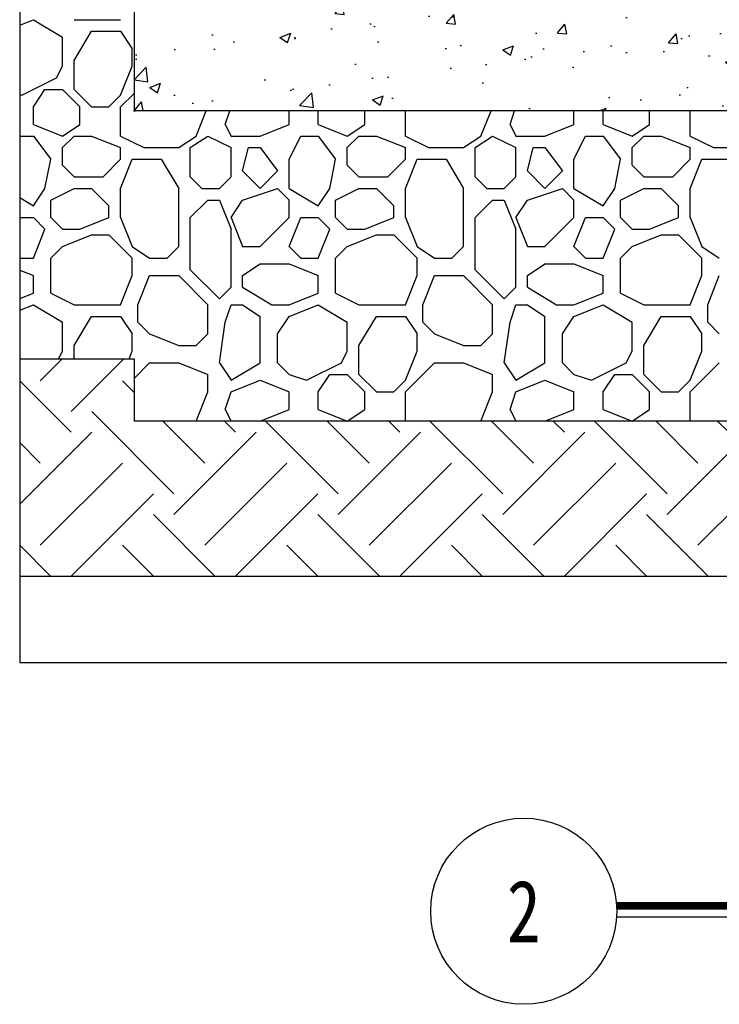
# Model space of a CAD drawing. Extents: x 499156 to 998412, y 3804642 to 7609653.
# Tile 62 of 74: x 500831 to 500877, y 3804846 to 3804909. Entities that reach past the tile are written whole.
import ezdxf
from ezdxf.enums import TextEntityAlignment as Align

# ---------------------------------------------------------------- set-up
doc = ezdxf.new("R2010")
doc.units = 0
for name, color, linetype in [('12-ab-text', 7, 'CONTINUOUS'), ('14-ab-paving-l', 135, 'CONTINUOUS'), ('15-ab-hatch', 8, 'CONTINUOUS'), ('19-ab-dim', 3, 'CONTINUOUS'), ('ab-base', 5, 'CONTINUOUS')]:
    doc.layers.add(name, color=color, linetype=linetype)
doc.layers.add('18-ab-hide', color=191, linetype='CONTINUOUS', plot=False)
doc.styles.add('ab', font='simhei.ttf', dxfattribs={"width": 0.8})

# ---------------------------------------------------------------- blocks, each defined once
blk = doc.blocks.new('*U1670')
at = {"layer": '19-ab-dim'}
blk.add_line((5.995, -0.35), (43.662, -0.35), dxfattribs=at)
at = {"layer": '19-ab-dim', "const_width": 0.5}
blk.add_lwpolyline([(5.995, 0.35), (43.662, 0.35)], dxfattribs=at)
at = {"layer": '19-ab-dim'}
blk.add_circle((0, 0), 6, dxfattribs=at)
at = {"layer": '12-ab-text', "style": 'ab', "width": 0.95}
blk.add_attdef('图名', (13.014, 3.001), '', height=4, dxfattribs=at)
blk.add_attdef('SCALE', text='', height=2.5, dxfattribs=at).set_placement((43.662, -4.684), align=Align.RIGHT)

msp = doc.modelspace()

# ---------------------------------------------------------------- hatches: boundary and pattern name
at = {"layer": '15-ab-hatch', "ltscale": 0.1}
h = msp.add_hatch(dxfattribs=at)
h.set_pattern_fill('混凝土', color=256, scale=10, style=0)
h.set_pattern_definition([(50, (500838.8067, 3804903.4765), (7.1726, -0.6275), [0.75, -8.25]), (355, (500838.807, 3804903.4765), (-1.3875, 7.5219), [0.6, -6.6]), (100.451, (500839.4044, 3804903.424), (5.7851, 6.8944), [0.6374, -7.0114]), (46.184, (500838.807, 3804905.4765), (10.6724, -1.6552), [1.125, -12.375]), (96.636, (500839.696, 3804905.339), (9.3466, 9.7412), [0.956, -10.5171]), (351.184, (500838.807, 3804905.477), (9.3466, 9.7412), [0.9, -9.9]), (21, (500839.8067, 3804904.9765), (5.9691, -4.0262), [0.75, -8.25]), (326, (500839.807, 3804904.9765), (2.4332, 7.2515), [0.6, -6.6]), (71.451, (500840.304, 3804904.641), (8.4022, 3.2253), [0.6374, -7.0114]), (37.5, (500838.8067, 3804903.4765), (0.1216, 3.32894), [0, -6.52, 0, -6.7, 0, -6.625]), (7.5, (500838.8067, 3804903.4765), (2.6307, 3.94412), [0, -3.82, 0, -6.37, 0, -2.525]), (327.5, (500836.5767, 3804903.4765), (5.33822, -0.22555), [0, -2.5, 0, -7.8, 0, -10.35]), (317.5, (500835.5767, 3804903.4765), (5.83186, 1.00105), [0, -3.25, 0, -5.18, 0, -7.35])])
h.paths.add_polyline_path([(500878.807, 3804918.477), (500849.807, 3804918.477), (500848.807, 3804917.477), (500838.807, 3804917.477), (500838.807, 3804903.477), (500878.807, 3804903.477)])

# ---------------------------------------------------------------- linework, layer by layer
at = {"layer": '14-ab-paving-l', "ltscale": 0.1}
for p, q in [((500831.425, 3804887.477, 0.689), (500838.807, 3804887.477, 0.689)), ((500838.807, 3804887.477, 0.689), (500838.807, 3804883.477, 0.689)), ((500878.807, 3804883.477, 0.689), (500838.807, 3804883.477, 0.689))]:
    msp.add_line(p, q, dxfattribs=at)
at = {"layer": '15-ab-hatch', "linetype": 'Continuous', "ltscale": 0.1}
for p, q in [((500831.425, 3804908.999, 0.689), (500832.307, 3804909.352, 0.689)), ((500832.307, 3804909.352, 0.689), (500834.182, 3804908.227, 0.689)), ((500834.932, 3804909.352, 0.689), (500837.932, 3804909.352, 0.689)), ((500834.182, 3804906.352, 0.689), (500834.182, 3804908.227, 0.689)), ((500834.932, 3804906.727, 0.689), (500836.057, 3804908.602, 0.689)), ((500836.057, 3804908.602, 0.689), (500837.932, 3804908.602, 0.689)), ((500837.932, 3804908.602, 0.689), (500838.682, 3804907.477, 0.689)), ((500838.682, 3804906.352, 0.689), (500838.682, 3804907.477, 0.689)), ((500833.807, 3804905.601, 0.689), (500834.182, 3804906.351, 0.689)), ((500834.932, 3804904.852, 0.689), (500834.932, 3804906.727, 0.689)), ((500837.932, 3804904.477, 0.689), (500838.682, 3804906.352, 0.689)), ((500831.557, 3804904.477, 0.689), (500833.807, 3804905.602, 0.689)), ((500831.557, 3804904.477, 0.689), (500833.807, 3804905.602, 0.689)), ((500831.425, 3804904.52, 0.689), (500831.557, 3804904.477, 0.689)), ((500831.425, 3804904.52, 0.689), (500831.557, 3804904.477, 0.689)), ((500832.307, 3804903.727, 0.689), (500833.057, 3804904.852, 0.689)), ((500833.057, 3804904.852, 0.689), (500834.182, 3804904.852, 0.689)), ((500834.182, 3804904.852, 0.689), (500835.307, 3804903.727, 0.689)), ((500834.182, 3804904.852, 0.689), (500835.307, 3804903.727, 0.689)), ((500834.932, 3804904.852, 0.689), (500836.057, 3804903.727, 0.689)), ((500834.932, 3804904.852, 0.689), (500836.057, 3804903.727, 0.689)), ((500837.182, 3804903.727, 0.689), (500837.932, 3804904.477, 0.689)), ((500837.182, 3804903.727, 0.689), (500837.932, 3804904.477, 0.689)), ((500837.932, 3804903.727, 0.689), (500838.807, 3804904.602, 0.689)), ((500837.932, 3804903.727, 0.689), (500838.807, 3804904.602, 0.689)), ((500832.307, 3804902.602, 0.689), (500832.307, 3804903.727, 0.689)), ((500835.307, 3804902.602, 0.689), (500835.307, 3804903.727, 0.689)), ((500836.057, 3804903.727, 0.689), (500837.182, 3804903.727, 0.689)), ((500837.932, 3804901.852, 0.689), (500837.932, 3804903.727, 0.689)), ((500842.807, 3804901.852, 0.689), (500843.457, 3804903.477, 0.689)), ((500844.682, 3804902.602, 0.689), (500844.973, 3804903.477, 0.689)), ((500848.807, 3804902.602, 0.689), (500848.807, 3804903.477, 0.689)), ((500850.682, 3804902.602, 0.689), (500850.682, 3804903.477, 0.689)), ((500853.682, 3804902.602, 0.689), (500853.682, 3804903.477, 0.689)), ((500856.307, 3804901.852, 0.689), (500856.307, 3804903.477, 0.689)), ((500861.182, 3804901.852, 0.689), (500861.832, 3804903.477, 0.689)), ((500863.057, 3804902.602, 0.689), (500863.348, 3804903.477, 0.689)), ((500867.182, 3804902.602, 0.689), (500867.182, 3804903.477, 0.689)), ((500869.057, 3804902.602, 0.689), (500869.057, 3804903.477, 0.689)), ((500872.057, 3804902.602, 0.689), (500872.057, 3804903.477, 0.689)), ((500874.682, 3804901.852, 0.689), (500874.682, 3804903.477, 0.689)), ((500832.307, 3804902.602, 0.689), (500834.182, 3804901.852, 0.689)), ((500834.182, 3804901.852, 0.689), (500835.307, 3804902.602, 0.689)), ((500844.682, 3804902.602, 0.689), (500845.057, 3804901.852, 0.689)), ((500846.932, 3804901.852, 0.689), (500848.807, 3804902.602, 0.689)), ((500850.682, 3804902.602, 0.689), (500852.557, 3804901.852, 0.689)), ((500852.557, 3804901.852, 0.689), (500853.682, 3804902.602, 0.689)), ((500863.057, 3804902.602, 0.689), (500863.432, 3804901.852, 0.689)), ((500865.307, 3804901.852, 0.689), (500867.182, 3804902.602, 0.689)), ((500869.057, 3804902.602, 0.689), (500870.932, 3804901.852, 0.689)), ((500870.932, 3804901.852, 0.689), (500872.057, 3804902.602, 0.689)), ((500831.425, 3804901.852, 0.689), (500832.307, 3804901.852, 0.689)), ((500832.307, 3804901.852, 0.689), (500833.432, 3804900.352, 0.689)), ((500832.307, 3804901.852, 0.689), (500833.432, 3804900.352, 0.689)), ((500834.182, 3804901.102, 0.689), (500834.932, 3804901.852, 0.689)), ((500834.182, 3804901.102, 0.689), (500834.932, 3804901.852, 0.689)), ((500834.932, 3804901.852, 0.689), (500836.057, 3804901.852, 0.689)), ((500836.057, 3804901.852, 0.689), (500837.932, 3804901.102, 0.689)), ((500836.057, 3804901.852, 0.689), (500837.932, 3804901.102, 0.689)), ((500837.932, 3804901.852, 0.689), (500839.432, 3804901.102, 0.689)), ((500837.932, 3804901.852, 0.689), (500839.432, 3804901.102, 0.689)), ((500841.682, 3804901.102, 0.689), (500842.807, 3804901.852, 0.689)), ((500841.682, 3804901.102, 0.689), (500842.807, 3804901.852, 0.689)), ((500842.432, 3804901.102, 0.689), (500843.557, 3804901.852, 0.689)), ((500842.432, 3804901.102, 0.689), (500843.557, 3804901.852, 0.689)), ((500843.557, 3804901.852, 0.689), (500845.057, 3804901.102, 0.689)), ((500843.557, 3804901.852, 0.689), (500845.057, 3804901.102, 0.689)), ((500845.057, 3804901.852, 0.689), (500846.932, 3804901.852, 0.689)), ((500848.807, 3804900.351, 0.689), (500849.557, 3804901.851, 0.689)), ((500849.557, 3804901.852, 0.689), (500850.682, 3804901.852, 0.689)), ((500850.682, 3804901.852, 0.689), (500851.807, 3804900.352, 0.689)), ((500850.682, 3804901.852, 0.689), (500851.807, 3804900.352, 0.689)), ((500852.557, 3804901.102, 0.689), (500853.307, 3804901.852, 0.689)), ((500852.557, 3804901.102, 0.689), (500853.307, 3804901.852, 0.689)), ((500853.307, 3804901.852, 0.689), (500854.432, 3804901.852, 0.689)), ((500854.432, 3804901.852, 0.689), (500856.307, 3804901.102, 0.689)), ((500854.432, 3804901.852, 0.689), (500856.307, 3804901.102, 0.689)), ((500856.307, 3804901.852, 0.689), (500857.807, 3804901.102, 0.689)), ((500856.307, 3804901.852, 0.689), (500857.807, 3804901.102, 0.689)), ((500860.057, 3804901.102, 0.689), (500861.182, 3804901.852, 0.689)), ((500860.057, 3804901.102, 0.689), (500861.182, 3804901.852, 0.689)), ((500860.807, 3804901.102, 0.689), (500861.932, 3804901.852, 0.689)), ((500860.807, 3804901.102, 0.689), (500861.932, 3804901.852, 0.689)), ((500861.932, 3804901.852, 0.689), (500863.432, 3804901.102, 0.689)), ((500861.932, 3804901.852, 0.689), (500863.432, 3804901.102, 0.689)), ((500863.432, 3804901.852, 0.689), (500865.307, 3804901.852, 0.689)), ((500867.182, 3804900.351, 0.689), (500867.932, 3804901.851, 0.689)), ((500867.932, 3804901.852, 0.689), (500869.057, 3804901.852, 0.689)), ((500869.057, 3804901.852, 0.689), (500870.182, 3804900.352, 0.689)), ((500869.057, 3804901.852, 0.689), (500870.182, 3804900.352, 0.689)), ((500870.932, 3804901.102, 0.689), (500871.682, 3804901.852, 0.689)), ((500870.932, 3804901.102, 0.689), (500871.682, 3804901.852, 0.689)), ((500871.682, 3804901.852, 0.689), (500872.807, 3804901.852, 0.689)), ((500872.807, 3804901.852, 0.689), (500874.682, 3804901.102, 0.689)), ((500872.807, 3804901.852, 0.689), (500874.682, 3804901.102, 0.689)), ((500874.682, 3804901.852, 0.689), (500876.182, 3804901.102, 0.689)), ((500874.682, 3804901.852, 0.689), (500876.182, 3804901.102, 0.689)), ((500834.182, 3804899.977, 0.689), (500834.182, 3804901.102, 0.689)), ((500837.932, 3804900.352, 0.689), (500837.932, 3804901.102, 0.689)), ((500839.432, 3804901.102, 0.689), (500841.682, 3804901.102, 0.689)), ((500842.432, 3804899.227, 0.689), (500842.432, 3804901.102, 0.689)), ((500845.057, 3804899.227, 0.689), (500845.057, 3804901.102, 0.689)), ((500845.807, 3804899.602, 0.689), (500846.182, 3804901.102, 0.689)), ((500846.182, 3804901.102, 0.689), (500846.932, 3804901.102, 0.689)), ((500846.932, 3804901.102, 0.689), (500848.057, 3804899.602, 0.689)), ((500846.932, 3804901.102, 0.689), (500848.057, 3804899.602, 0.689)), ((500852.557, 3804899.977, 0.689), (500852.557, 3804901.102, 0.689)), ((500856.307, 3804900.352, 0.689), (500856.307, 3804901.102, 0.689)), ((500857.807, 3804901.102, 0.689), (500860.057, 3804901.102, 0.689)), ((500860.807, 3804899.227, 0.689), (500860.807, 3804901.102, 0.689)), ((500863.432, 3804899.227, 0.689), (500863.432, 3804901.102, 0.689)), ((500864.182, 3804899.602, 0.689), (500864.557, 3804901.102, 0.689)), ((500864.557, 3804901.102, 0.689), (500865.307, 3804901.102, 0.689)), ((500865.307, 3804901.102, 0.689), (500866.432, 3804899.602, 0.689)), ((500865.307, 3804901.102, 0.689), (500866.432, 3804899.602, 0.689)), ((500870.932, 3804899.977, 0.689), (500870.932, 3804901.102, 0.689)), ((500874.682, 3804900.352, 0.689), (500874.682, 3804901.102, 0.689)), ((500876.182, 3804901.102, 0.689), (500878.432, 3804901.102, 0.689)), ((500833.057, 3804898.476, 0.689), (500833.432, 3804900.351, 0.689)), ((500833.057, 3804898.476, 0.689), (500833.432, 3804900.351, 0.689)), ((500834.182, 3804899.977, 0.689), (500834.932, 3804899.227, 0.689)), ((500834.182, 3804899.977, 0.689), (500834.932, 3804899.227, 0.689)), ((500836.807, 3804899.227, 0.689), (500837.932, 3804900.352, 0.689)), ((500836.807, 3804899.227, 0.689), (500837.932, 3804900.352, 0.689)), ((500837.932, 3804898.477, 0.689), (500838.682, 3804900.352, 0.689)), ((500837.932, 3804898.477, 0.689), (500838.682, 3804900.352, 0.689)), ((500838.682, 3804900.352, 0.689), (500840.557, 3804900.352, 0.689)), ((500840.557, 3804900.352, 0.689), (500841.682, 3804898.477, 0.689)), ((500848.807, 3804898.477, 0.689), (500848.807, 3804900.352, 0.689)), ((500851.432, 3804898.476, 0.689), (500851.807, 3804900.351, 0.689)), ((500851.432, 3804898.476, 0.689), (500851.807, 3804900.351, 0.689)), ((500852.557, 3804899.977, 0.689), (500853.307, 3804899.227, 0.689)), ((500852.557, 3804899.977, 0.689), (500853.307, 3804899.227, 0.689)), ((500855.182, 3804899.227, 0.689), (500856.307, 3804900.352, 0.689)), ((500855.182, 3804899.227, 0.689), (500856.307, 3804900.352, 0.689)), ((500856.307, 3804898.477, 0.689), (500857.057, 3804900.352, 0.689)), ((500856.307, 3804898.477, 0.689), (500857.057, 3804900.352, 0.689)), ((500857.057, 3804900.352, 0.689), (500858.932, 3804900.352, 0.689)), ((500858.932, 3804900.352, 0.689), (500860.057, 3804898.477, 0.689)), ((500867.182, 3804898.477, 0.689), (500867.182, 3804900.352, 0.689)), ((500869.807, 3804898.476, 0.689), (500870.182, 3804900.351, 0.689)), ((500869.807, 3804898.476, 0.689), (500870.182, 3804900.351, 0.689)), ((500870.932, 3804899.977, 0.689), (500871.682, 3804899.227, 0.689)), ((500870.932, 3804899.977, 0.689), (500871.682, 3804899.227, 0.689)), ((500873.557, 3804899.227, 0.689), (500874.682, 3804900.352, 0.689)), ((500873.557, 3804899.227, 0.689), (500874.682, 3804900.352, 0.689)), ((500874.682, 3804898.477, 0.689), (500875.432, 3804900.352, 0.689)), ((500874.682, 3804898.477, 0.689), (500875.432, 3804900.352, 0.689)), ((500875.432, 3804900.352, 0.689), (500877.307, 3804900.352, 0.689)), ((500845.807, 3804899.602, 0.689), (500846.932, 3804898.477, 0.689)), ((500845.807, 3804899.602, 0.689), (500846.932, 3804898.477, 0.689)), ((500846.932, 3804898.477, 0.689), (500848.057, 3804899.602, 0.689)), ((500846.932, 3804898.477, 0.689), (500848.057, 3804899.602, 0.689)), ((500864.182, 3804899.602, 0.689), (500865.307, 3804898.477, 0.689)), ((500864.182, 3804899.602, 0.689), (500865.307, 3804898.477, 0.689)), ((500865.307, 3804898.477, 0.689), (500866.432, 3804899.602, 0.689)), ((500865.307, 3804898.477, 0.689), (500866.432, 3804899.602, 0.689)), ((500834.932, 3804899.227, 0.689), (500836.807, 3804899.227, 0.689)), ((500842.432, 3804899.227, 0.689), (500843.182, 3804898.477, 0.689)), ((500842.432, 3804899.227, 0.689), (500843.182, 3804898.477, 0.689)), ((500844.307, 3804898.477, 0.689), (500845.057, 3804899.227, 0.689)), ((500844.307, 3804898.477, 0.689), (500845.057, 3804899.227, 0.689)), ((500853.307, 3804899.227, 0.689), (500855.182, 3804899.227, 0.689)), ((500860.807, 3804899.227, 0.689), (500861.557, 3804898.477, 0.689)), ((500860.807, 3804899.227, 0.689), (500861.557, 3804898.477, 0.689)), ((500862.682, 3804898.477, 0.689), (500863.432, 3804899.227, 0.689)), ((500862.682, 3804898.477, 0.689), (500863.432, 3804899.227, 0.689)), ((500871.682, 3804899.227, 0.689), (500873.557, 3804899.227, 0.689)), ((500832.307, 3804897.352, 0.689), (500833.057, 3804898.477, 0.689)), ((500832.307, 3804897.352, 0.689), (500833.057, 3804898.477, 0.689)), ((500833.432, 3804897.727, 0.689), (500834.932, 3804898.476, 0.689)), ((500833.432, 3804897.727, 0.689), (500834.932, 3804898.476, 0.689)), ((500834.932, 3804898.477, 0.689), (500836.057, 3804898.477, 0.689)), ((500836.057, 3804898.477, 0.689), (500837.182, 3804897.352, 0.689)), ((500836.057, 3804898.477, 0.689), (500837.182, 3804897.352, 0.689)), ((500837.932, 3804896.602, 0.689), (500837.932, 3804898.477, 0.689)), ((500841.682, 3804894.727, 0.689), (500841.682, 3804898.477, 0.689)), ((500843.182, 3804898.477, 0.689), (500844.307, 3804898.477, 0.689)), ((500845.807, 3804897.727, 0.689), (500848.057, 3804898.477, 0.689)), ((500845.807, 3804897.727, 0.689), (500848.057, 3804898.477, 0.689)), ((500848.057, 3804898.477, 0.689), (500848.807, 3804897.727, 0.689)), ((500848.057, 3804898.477, 0.689), (500848.807, 3804897.727, 0.689)), ((500848.807, 3804898.477, 0.689), (500850.682, 3804897.352, 0.689)), ((500850.682, 3804897.352, 0.689), (500851.432, 3804898.477, 0.689)), ((500850.682, 3804897.352, 0.689), (500851.432, 3804898.477, 0.689)), ((500851.807, 3804897.727, 0.689), (500853.307, 3804898.476, 0.689)), ((500851.807, 3804897.727, 0.689), (500853.307, 3804898.476, 0.689)), ((500853.307, 3804898.477, 0.689), (500854.432, 3804898.477, 0.689)), ((500854.432, 3804898.477, 0.689), (500855.557, 3804897.352, 0.689)), ((500854.432, 3804898.477, 0.689), (500855.557, 3804897.352, 0.689)), ((500856.307, 3804896.602, 0.689), (500856.307, 3804898.477, 0.689)), ((500860.057, 3804894.727, 0.689), (500860.057, 3804898.477, 0.689)), ((500861.557, 3804898.477, 0.689), (500862.682, 3804898.477, 0.689)), ((500864.182, 3804897.727, 0.689), (500866.432, 3804898.477, 0.689)), ((500864.182, 3804897.727, 0.689), (500866.432, 3804898.477, 0.689)), ((500866.432, 3804898.477, 0.689), (500867.182, 3804897.727, 0.689)), ((500866.432, 3804898.477, 0.689), (500867.182, 3804897.727, 0.689)), ((500867.182, 3804898.477, 0.689), (500869.057, 3804897.352, 0.689)), ((500869.057, 3804897.352, 0.689), (500869.807, 3804898.477, 0.689)), ((500869.057, 3804897.352, 0.689), (500869.807, 3804898.477, 0.689)), ((500870.182, 3804897.727, 0.689), (500871.682, 3804898.476, 0.689)), ((500870.182, 3804897.727, 0.689), (500871.682, 3804898.476, 0.689)), ((500871.682, 3804898.477, 0.689), (500872.807, 3804898.477, 0.689)), ((500872.807, 3804898.477, 0.689), (500873.932, 3804897.352, 0.689)), ((500872.807, 3804898.477, 0.689), (500873.932, 3804897.352, 0.689)), ((500874.682, 3804896.602, 0.689), (500874.682, 3804898.477, 0.689)), ((500831.425, 3804897.88, 0.689), (500832.307, 3804897.352, 0.689)), ((500833.432, 3804896.602, 0.689), (500833.432, 3804897.727, 0.689)), ((500842.432, 3804896.602, 0.689), (500843.557, 3804897.727, 0.689)), ((500842.432, 3804896.602, 0.689), (500843.557, 3804897.727, 0.689)), ((500843.557, 3804897.727, 0.689), (500844.307, 3804897.727, 0.689)), ((500844.307, 3804897.727, 0.689), (500845.057, 3804895.852, 0.689)), ((500844.307, 3804897.727, 0.689), (500845.057, 3804895.852, 0.689)), ((500845.057, 3804896.602, 0.689), (500845.807, 3804897.727, 0.689)), ((500845.057, 3804896.602, 0.689), (500845.807, 3804897.727, 0.689)), ((500848.807, 3804896.602, 0.689), (500848.807, 3804897.727, 0.689)), ((500851.807, 3804896.602, 0.689), (500851.807, 3804897.727, 0.689)), ((500860.807, 3804896.602, 0.689), (500861.932, 3804897.727, 0.689)), ((500860.807, 3804896.602, 0.689), (500861.932, 3804897.727, 0.689)), ((500861.932, 3804897.727, 0.689), (500862.682, 3804897.727, 0.689)), ((500862.682, 3804897.727, 0.689), (500863.432, 3804895.852, 0.689)), ((500862.682, 3804897.727, 0.689), (500863.432, 3804895.852, 0.689)), ((500863.432, 3804896.602, 0.689), (500864.182, 3804897.727, 0.689)), ((500863.432, 3804896.602, 0.689), (500864.182, 3804897.727, 0.689)), ((500867.182, 3804896.602, 0.689), (500867.182, 3804897.727, 0.689)), ((500870.182, 3804896.602, 0.689), (500870.182, 3804897.727, 0.689)), ((500837.182, 3804896.602, 0.689), (500837.182, 3804897.352, 0.689)), ((500855.557, 3804896.602, 0.689), (500855.557, 3804897.352, 0.689)), ((500873.932, 3804896.602, 0.689), (500873.932, 3804897.352, 0.689)), ((500831.425, 3804896.602, 0.689), (500832.307, 3804896.602, 0.689)), ((500832.307, 3804896.602, 0.689), (500833.057, 3804895.852, 0.689)), ((500832.307, 3804896.602, 0.689), (500833.057, 3804895.852, 0.689)), ((500833.432, 3804896.602, 0.689), (500834.182, 3804895.852, 0.689)), ((500833.432, 3804896.602, 0.689), (500834.182, 3804895.852, 0.689)), ((500835.307, 3804895.852, 0.689), (500837.182, 3804896.602, 0.689)), ((500835.307, 3804895.852, 0.689), (500837.182, 3804896.602, 0.689)), ((500837.932, 3804896.602, 0.689), (500838.682, 3804894.727, 0.689)), ((500837.932, 3804896.602, 0.689), (500838.682, 3804894.727, 0.689)), ((500842.432, 3804893.227, 0.689), (500842.432, 3804896.602, 0.689)), ((500845.057, 3804896.602, 0.689), (500845.807, 3804894.727, 0.689)), ((500845.057, 3804896.602, 0.689), (500845.807, 3804894.727, 0.689)), ((500846.932, 3804894.727, 0.689), (500848.807, 3804896.602, 0.689)), ((500846.932, 3804894.727, 0.689), (500848.807, 3804896.602, 0.689)), ((500848.807, 3804894.727, 0.689), (500849.557, 3804896.602, 0.689)), ((500848.807, 3804894.727, 0.689), (500849.557, 3804896.602, 0.689)), ((500849.557, 3804896.602, 0.689), (500850.682, 3804896.602, 0.689)), ((500850.682, 3804896.602, 0.689), (500851.432, 3804895.852, 0.689)), ((500850.682, 3804896.602, 0.689), (500851.432, 3804895.852, 0.689)), ((500851.807, 3804896.602, 0.689), (500852.557, 3804895.852, 0.689)), ((500851.807, 3804896.602, 0.689), (500852.557, 3804895.852, 0.689)), ((500853.682, 3804895.852, 0.689), (500855.557, 3804896.602, 0.689)), ((500853.682, 3804895.852, 0.689), (500855.557, 3804896.602, 0.689)), ((500856.307, 3804896.602, 0.689), (500857.057, 3804894.727, 0.689)), ((500856.307, 3804896.602, 0.689), (500857.057, 3804894.727, 0.689)), ((500860.807, 3804893.227, 0.689), (500860.807, 3804896.602, 0.689)), ((500863.432, 3804896.602, 0.689), (500864.182, 3804894.727, 0.689)), ((500863.432, 3804896.602, 0.689), (500864.182, 3804894.727, 0.689)), ((500865.307, 3804894.727, 0.689), (500867.182, 3804896.602, 0.689)), ((500865.307, 3804894.727, 0.689), (500867.182, 3804896.602, 0.689)), ((500867.182, 3804894.727, 0.689), (500867.932, 3804896.602, 0.689)), ((500867.182, 3804894.727, 0.689), (500867.932, 3804896.602, 0.689)), ((500867.932, 3804896.602, 0.689), (500869.057, 3804896.602, 0.689)), ((500869.057, 3804896.602, 0.689), (500869.807, 3804895.852, 0.689)), ((500869.057, 3804896.602, 0.689), (500869.807, 3804895.852, 0.689)), ((500870.182, 3804896.602, 0.689), (500870.932, 3804895.852, 0.689)), ((500870.182, 3804896.602, 0.689), (500870.932, 3804895.852, 0.689)), ((500872.057, 3804895.852, 0.689), (500873.932, 3804896.602, 0.689)), ((500872.057, 3804895.852, 0.689), (500873.932, 3804896.602, 0.689)), ((500874.682, 3804896.602, 0.689), (500875.432, 3804894.727, 0.689)), ((500874.682, 3804896.602, 0.689), (500875.432, 3804894.727, 0.689)), ((500832.307, 3804893.977, 0.689), (500833.057, 3804895.852, 0.689)), ((500832.307, 3804893.977, 0.689), (500833.057, 3804895.852, 0.689)), ((500834.182, 3804895.852, 0.689), (500835.307, 3804895.852, 0.689)), ((500834.182, 3804894.727, 0.689), (500836.057, 3804895.477, 0.689)), ((500834.182, 3804894.727, 0.689), (500836.057, 3804895.477, 0.689)), ((500836.057, 3804895.477, 0.689), (500837.182, 3804895.477, 0.689)), ((500837.182, 3804895.477, 0.689), (500838.682, 3804893.977, 0.689)), ((500837.182, 3804895.477, 0.689), (500838.682, 3804893.977, 0.689)), ((500845.057, 3804892.102, 0.689), (500845.057, 3804895.852, 0.689)), ((500850.682, 3804893.977, 0.689), (500851.432, 3804895.852, 0.689)), ((500850.682, 3804893.977, 0.689), (500851.432, 3804895.852, 0.689)), ((500852.557, 3804895.852, 0.689), (500853.682, 3804895.852, 0.689)), ((500852.557, 3804894.727, 0.689), (500854.432, 3804895.477, 0.689)), ((500852.557, 3804894.727, 0.689), (500854.432, 3804895.477, 0.689)), ((500854.432, 3804895.477, 0.689), (500855.557, 3804895.477, 0.689)), ((500855.557, 3804895.477, 0.689), (500857.057, 3804893.977, 0.689)), ((500855.557, 3804895.477, 0.689), (500857.057, 3804893.977, 0.689)), ((500863.432, 3804892.102, 0.689), (500863.432, 3804895.852, 0.689)), ((500869.057, 3804893.977, 0.689), (500869.807, 3804895.852, 0.689)), ((500869.057, 3804893.977, 0.689), (500869.807, 3804895.852, 0.689)), ((500870.932, 3804895.852, 0.689), (500872.057, 3804895.852, 0.689)), ((500870.932, 3804894.727, 0.689), (500872.807, 3804895.477, 0.689)), ((500870.932, 3804894.727, 0.689), (500872.807, 3804895.477, 0.689)), ((500872.807, 3804895.477, 0.689), (500873.932, 3804895.477, 0.689)), ((500873.932, 3804895.477, 0.689), (500875.432, 3804893.977, 0.689)), ((500873.932, 3804895.477, 0.689), (500875.432, 3804893.977, 0.689)), ((500833.432, 3804893.977, 0.689), (500834.182, 3804894.727, 0.689)), ((500833.432, 3804893.977, 0.689), (500834.182, 3804894.727, 0.689)), ((500838.682, 3804894.727, 0.689), (500839.807, 3804893.977, 0.689)), ((500840.932, 3804893.977, 0.689), (500841.682, 3804894.727, 0.689)), ((500840.932, 3804893.977, 0.689), (500841.682, 3804894.727, 0.689)), ((500845.807, 3804894.727, 0.689), (500846.932, 3804894.727, 0.689)), ((500848.807, 3804894.727, 0.689), (500849.557, 3804893.977, 0.689)), ((500848.807, 3804894.727, 0.689), (500849.557, 3804893.977, 0.689)), ((500851.807, 3804893.977, 0.689), (500852.557, 3804894.727, 0.689)), ((500851.807, 3804893.977, 0.689), (500852.557, 3804894.727, 0.689)), ((500857.057, 3804894.727, 0.689), (500858.182, 3804893.977, 0.689)), ((500859.307, 3804893.977, 0.689), (500860.057, 3804894.727, 0.689)), ((500859.307, 3804893.977, 0.689), (500860.057, 3804894.727, 0.689)), ((500864.182, 3804894.727, 0.689), (500865.307, 3804894.727, 0.689)), ((500867.182, 3804894.727, 0.689), (500867.932, 3804893.977, 0.689)), ((500867.182, 3804894.727, 0.689), (500867.932, 3804893.977, 0.689)), ((500870.182, 3804893.977, 0.689), (500870.932, 3804894.727, 0.689)), ((500870.182, 3804893.977, 0.689), (500870.932, 3804894.727, 0.689)), ((500875.432, 3804894.727, 0.689), (500876.557, 3804893.977, 0.689)), ((500831.425, 3804893.977, 0.689), (500832.307, 3804893.977, 0.689)), ((500833.432, 3804891.727, 0.689), (500833.432, 3804893.977, 0.689)), ((500838.682, 3804892.852, 0.689), (500838.682, 3804893.977, 0.689)), ((500839.807, 3804893.977, 0.689), (500840.932, 3804893.977, 0.689)), ((500845.807, 3804892.852, 0.689), (500846.932, 3804893.602, 0.689)), ((500846.932, 3804893.602, 0.689), (500848.807, 3804893.602, 0.689)), ((500848.807, 3804893.602, 0.689), (500850.682, 3804892.852, 0.689)), ((500848.807, 3804893.602, 0.689), (500850.682, 3804892.852, 0.689)), ((500849.557, 3804893.977, 0.689), (500850.682, 3804893.977, 0.689)), ((500851.807, 3804891.727, 0.689), (500851.807, 3804893.977, 0.689)), ((500857.057, 3804892.852, 0.689), (500857.057, 3804893.977, 0.689)), ((500858.182, 3804893.977, 0.689), (500859.307, 3804893.977, 0.689)), ((500864.182, 3804892.852, 0.689), (500865.307, 3804893.602, 0.689)), ((500865.307, 3804893.602, 0.689), (500867.182, 3804893.602, 0.689)), ((500867.182, 3804893.602, 0.689), (500869.057, 3804892.852, 0.689)), ((500867.182, 3804893.602, 0.689), (500869.057, 3804892.852, 0.689)), ((500867.932, 3804893.977, 0.689), (500869.057, 3804893.977, 0.689)), ((500870.182, 3804891.727, 0.689), (500870.182, 3804893.977, 0.689)), ((500875.432, 3804892.852, 0.689), (500875.432, 3804893.977, 0.689)), ((500831.425, 3804893.204, 0.689), (500832.307, 3804892.852, 0.689)), ((500831.425, 3804893.204, 0.689), (500832.307, 3804892.852, 0.689)), ((500842.432, 3804893.227, 0.689), (500844.307, 3804891.352, 0.689)), ((500842.432, 3804893.227, 0.689), (500844.307, 3804891.352, 0.689)), ((500860.807, 3804893.227, 0.689), (500862.682, 3804891.352, 0.689)), ((500860.807, 3804893.227, 0.689), (500862.682, 3804891.352, 0.689)), ((500832.307, 3804891.727, 0.689), (500832.307, 3804892.852, 0.689)), ((500837.932, 3804890.977, 0.689), (500838.682, 3804892.852, 0.689)), ((500837.932, 3804890.977, 0.689), (500838.682, 3804892.852, 0.689)), ((500839.057, 3804890.977, 0.689), (500839.807, 3804892.852, 0.689)), ((500839.057, 3804890.977, 0.689), (500839.807, 3804892.852, 0.689)), ((500839.807, 3804892.852, 0.689), (500841.682, 3804892.852, 0.689)), ((500841.682, 3804892.852, 0.689), (500843.557, 3804890.977, 0.689)), ((500841.682, 3804892.852, 0.689), (500843.557, 3804890.977, 0.689)), ((500845.807, 3804892.102, 0.689), (500845.807, 3804892.852, 0.689)), ((500850.682, 3804891.727, 0.689), (500850.682, 3804892.852, 0.689)), ((500856.307, 3804890.977, 0.689), (500857.057, 3804892.852, 0.689)), ((500856.307, 3804890.977, 0.689), (500857.057, 3804892.852, 0.689)), ((500857.432, 3804890.977, 0.689), (500858.182, 3804892.852, 0.689)), ((500857.432, 3804890.977, 0.689), (500858.182, 3804892.852, 0.689)), ((500858.182, 3804892.852, 0.689), (500860.057, 3804892.852, 0.689)), ((500860.057, 3804892.852, 0.689), (500861.932, 3804890.977, 0.689)), ((500860.057, 3804892.852, 0.689), (500861.932, 3804890.977, 0.689)), ((500864.182, 3804892.102, 0.689), (500864.182, 3804892.852, 0.689)), ((500869.057, 3804891.727, 0.689), (500869.057, 3804892.852, 0.689)), ((500874.682, 3804890.977, 0.689), (500875.432, 3804892.852, 0.689)), ((500874.682, 3804890.977, 0.689), (500875.432, 3804892.852, 0.689)), ((500875.807, 3804890.977, 0.689), (500876.557, 3804892.852, 0.689)), ((500875.807, 3804890.977, 0.689), (500876.557, 3804892.852, 0.689)), ((500831.425, 3804891.374, 0.689), (500832.307, 3804891.727, 0.689)), ((500831.425, 3804891.374, 0.689), (500832.307, 3804891.727, 0.689)), ((500833.432, 3804891.727, 0.689), (500834.932, 3804890.977, 0.689)), ((500833.432, 3804891.727, 0.689), (500834.932, 3804890.977, 0.689)), ((500844.307, 3804891.352, 0.689), (500845.057, 3804892.102, 0.689)), ((500844.307, 3804891.352, 0.689), (500845.057, 3804892.102, 0.689)), ((500845.807, 3804892.102, 0.689), (500847.682, 3804890.977, 0.689)), ((500848.807, 3804890.977, 0.689), (500850.682, 3804891.727, 0.689)), ((500848.807, 3804890.977, 0.689), (500850.682, 3804891.727, 0.689)), ((500851.807, 3804891.727, 0.689), (500853.307, 3804890.977, 0.689)), ((500851.807, 3804891.727, 0.689), (500853.307, 3804890.977, 0.689)), ((500862.682, 3804891.352, 0.689), (500863.432, 3804892.102, 0.689)), ((500862.682, 3804891.352, 0.689), (500863.432, 3804892.102, 0.689)), ((500864.182, 3804892.102, 0.689), (500866.057, 3804890.977, 0.689)), ((500867.182, 3804890.977, 0.689), (500869.057, 3804891.727, 0.689)), ((500867.182, 3804890.977, 0.689), (500869.057, 3804891.727, 0.689)), ((500870.182, 3804891.727, 0.689), (500871.682, 3804890.977, 0.689)), ((500870.182, 3804891.727, 0.689), (500871.682, 3804890.977, 0.689)), ((500831.425, 3804890.624, 0.689), (500832.307, 3804890.977, 0.689)), ((500831.425, 3804890.624, 0.689), (500832.307, 3804890.977, 0.689)), ((500832.307, 3804890.977, 0.689), (500834.182, 3804889.852, 0.689)), ((500834.932, 3804890.977, 0.689), (500837.932, 3804890.977, 0.689)), ((500839.057, 3804889.852, 0.689), (500839.057, 3804890.977, 0.689)), ((500843.557, 3804889.102, 0.689), (500843.557, 3804890.977, 0.689)), ((500844.682, 3804889.852, 0.689), (500845.057, 3804890.977, 0.689)), ((500845.057, 3804890.977, 0.689), (500845.807, 3804890.977, 0.689)), ((500845.807, 3804890.977, 0.689), (500846.932, 3804890.227, 0.689)), ((500847.682, 3804890.977, 0.689), (500848.807, 3804890.977, 0.689)), ((500848.807, 3804890.227, 0.689), (500850.682, 3804890.977, 0.689)), ((500848.807, 3804890.227, 0.689), (500850.682, 3804890.977, 0.689)), ((500850.682, 3804890.977, 0.689), (500852.557, 3804889.852, 0.689)), ((500853.307, 3804890.977, 0.689), (500856.307, 3804890.977, 0.689)), ((500857.432, 3804889.852, 0.689), (500857.432, 3804890.977, 0.689)), ((500861.932, 3804889.102, 0.689), (500861.932, 3804890.977, 0.689)), ((500863.057, 3804889.852, 0.689), (500863.432, 3804890.977, 0.689)), ((500863.432, 3804890.977, 0.689), (500864.182, 3804890.977, 0.689)), ((500864.182, 3804890.977, 0.689), (500865.307, 3804890.227, 0.689)), ((500866.057, 3804890.977, 0.689), (500867.182, 3804890.977, 0.689)), ((500867.182, 3804890.227, 0.689), (500869.057, 3804890.977, 0.689)), ((500867.182, 3804890.227, 0.689), (500869.057, 3804890.977, 0.689)), ((500869.057, 3804890.977, 0.689), (500870.932, 3804889.852, 0.689)), ((500871.682, 3804890.977, 0.689), (500874.682, 3804890.977, 0.689)), ((500875.807, 3804889.852, 0.689), (500875.807, 3804890.977, 0.689)), ((500834.182, 3804887.977, 0.689), (500834.182, 3804889.852, 0.689)), ((500834.932, 3804888.351, 0.689), (500836.057, 3804890.226, 0.689)), ((500836.057, 3804890.227, 0.689), (500837.932, 3804890.227, 0.689)), ((500837.932, 3804890.227, 0.689), (500838.682, 3804889.102, 0.689)), ((500837.932, 3804890.227, 0.689), (500838.682, 3804889.102, 0.689)), ((500839.057, 3804889.852, 0.689), (500839.807, 3804889.102, 0.689)), ((500839.057, 3804889.852, 0.689), (500839.807, 3804889.102, 0.689)), ((500844.307, 3804887.226, 0.689), (500844.682, 3804889.851, 0.689)), ((500846.932, 3804887.227, 0.689), (500846.932, 3804890.227, 0.689)), ((500848.057, 3804889.102, 0.689), (500848.807, 3804890.227, 0.689)), ((500848.057, 3804889.102, 0.689), (500848.807, 3804890.227, 0.689)), ((500852.557, 3804887.977, 0.689), (500852.557, 3804889.852, 0.689)), ((500853.307, 3804888.351, 0.689), (500854.432, 3804890.226, 0.689)), ((500854.432, 3804890.227, 0.689), (500856.307, 3804890.227, 0.689)), ((500856.307, 3804890.227, 0.689), (500857.057, 3804889.102, 0.689)), ((500856.307, 3804890.227, 0.689), (500857.057, 3804889.102, 0.689)), ((500857.432, 3804889.852, 0.689), (500858.182, 3804889.102, 0.689)), ((500857.432, 3804889.852, 0.689), (500858.182, 3804889.102, 0.689)), ((500862.682, 3804887.226, 0.689), (500863.057, 3804889.851, 0.689)), ((500865.307, 3804887.227, 0.689), (500865.307, 3804890.227, 0.689)), ((500866.432, 3804889.102, 0.689), (500867.182, 3804890.227, 0.689)), ((500866.432, 3804889.102, 0.689), (500867.182, 3804890.227, 0.689)), ((500870.932, 3804887.977, 0.689), (500870.932, 3804889.852, 0.689)), ((500871.682, 3804888.351, 0.689), (500872.807, 3804890.226, 0.689)), ((500872.807, 3804890.227, 0.689), (500874.682, 3804890.227, 0.689)), ((500874.682, 3804890.227, 0.689), (500875.432, 3804889.102, 0.689)), ((500874.682, 3804890.227, 0.689), (500875.432, 3804889.102, 0.689)), ((500875.807, 3804889.852, 0.689), (500876.557, 3804889.102, 0.689)), ((500875.807, 3804889.852, 0.689), (500876.557, 3804889.102, 0.689)), ((500838.682, 3804887.977, 0.689), (500838.682, 3804889.102, 0.689)), ((500839.807, 3804889.102, 0.689), (500841.682, 3804888.352, 0.689)), ((500839.807, 3804889.102, 0.689), (500841.682, 3804888.352, 0.689)), ((500842.807, 3804888.352, 0.689), (500843.557, 3804889.102, 0.689)), ((500842.807, 3804888.352, 0.689), (500843.557, 3804889.102, 0.689)), ((500848.057, 3804887.227, 0.689), (500848.057, 3804889.102, 0.689)), ((500857.057, 3804887.977, 0.689), (500857.057, 3804889.102, 0.689)), ((500858.182, 3804889.102, 0.689), (500860.057, 3804888.352, 0.689)), ((500858.182, 3804889.102, 0.689), (500860.057, 3804888.352, 0.689)), ((500861.182, 3804888.352, 0.689), (500861.932, 3804889.102, 0.689)), ((500861.182, 3804888.352, 0.689), (500861.932, 3804889.102, 0.689)), ((500866.432, 3804887.227, 0.689), (500866.432, 3804889.102, 0.689)), ((500875.432, 3804887.977, 0.689), (500875.432, 3804889.102, 0.689)), ((500833.932, 3804887.477, 0.689), (500834.182, 3804887.976, 0.689)), ((500834.932, 3804887.477, 0.689), (500834.932, 3804888.352, 0.689)), ((500838.482, 3804887.477, 0.689), (500838.682, 3804887.977, 0.689)), ((500838.482, 3804887.477, 0.689), (500838.682, 3804887.977, 0.689)), ((500841.682, 3804888.352, 0.689), (500842.807, 3804888.352, 0.689)), ((500852.182, 3804887.226, 0.689), (500852.557, 3804887.976, 0.689)), ((500853.307, 3804886.477, 0.689), (500853.307, 3804888.352, 0.689)), ((500856.307, 3804886.102, 0.689), (500857.057, 3804887.977, 0.689)), ((500856.307, 3804886.102, 0.689), (500857.057, 3804887.977, 0.689)), ((500860.057, 3804888.352, 0.689), (500861.182, 3804888.352, 0.689)), ((500870.557, 3804887.226, 0.689), (500870.932, 3804887.976, 0.689)), ((500871.682, 3804886.477, 0.689), (500871.682, 3804888.352, 0.689)), ((500874.682, 3804886.102, 0.689), (500875.432, 3804887.977, 0.689)), ((500874.682, 3804886.102, 0.689), (500875.432, 3804887.977, 0.689)), ((500832.755, 3804886.072, 0.689), (500834.159, 3804887.477, 0.689)), ((500834.743, 3804884.083, 0.689), (500838.137, 3804887.477, 0.689)), ((500838.807, 3804886.227, 0.689), (500839.807, 3804887.227, 0.689)), ((500838.807, 3804886.227, 0.689), (500839.807, 3804887.227, 0.689)), ((500839.807, 3804887.227, 0.689), (500841.682, 3804887.227, 0.689)), ((500841.682, 3804887.227, 0.689), (500843.557, 3804886.477, 0.689)), ((500841.682, 3804887.227, 0.689), (500843.557, 3804886.477, 0.689)), ((500844.307, 3804887.227, 0.689), (500845.057, 3804886.102, 0.689)), ((500844.307, 3804887.227, 0.689), (500845.057, 3804886.102, 0.689)), ((500845.057, 3804886.102, 0.689), (500846.932, 3804887.227, 0.689)), ((500848.057, 3804887.227, 0.689), (500848.807, 3804886.477, 0.689)), ((500848.057, 3804887.227, 0.689), (500848.807, 3804886.477, 0.689)), ((500848.057, 3804887.227, 0.689), (500848.057, 3804887.227, 0.689)), ((500849.932, 3804886.102, 0.689), (500852.182, 3804887.227, 0.689)), ((500849.932, 3804886.102, 0.689), (500852.182, 3804887.227, 0.689)), ((500856.307, 3804885.352, 0.689), (500858.182, 3804887.227, 0.689)), ((500856.307, 3804885.352, 0.689), (500858.182, 3804887.227, 0.689)), ((500858.182, 3804887.227, 0.689), (500860.057, 3804887.227, 0.689)), ((500860.057, 3804887.227, 0.689), (500861.932, 3804886.477, 0.689)), ((500860.057, 3804887.227, 0.689), (500861.932, 3804886.477, 0.689)), ((500862.682, 3804887.227, 0.689), (500863.432, 3804886.102, 0.689)), ((500862.682, 3804887.227, 0.689), (500863.432, 3804886.102, 0.689)), ((500863.432, 3804886.102, 0.689), (500865.307, 3804887.227, 0.689)), ((500866.432, 3804887.227, 0.689), (500867.182, 3804886.477, 0.689)), ((500866.432, 3804887.227, 0.689), (500867.182, 3804886.477, 0.689)), ((500866.432, 3804887.227, 0.689), (500866.432, 3804887.227, 0.689)), ((500868.307, 3804886.102, 0.689), (500870.557, 3804887.227, 0.689)), ((500868.307, 3804886.102, 0.689), (500870.557, 3804887.227, 0.689)), ((500874.682, 3804885.352, 0.689), (500876.557, 3804887.227, 0.689)), ((500874.682, 3804885.352, 0.689), (500876.557, 3804887.227, 0.689)), ((500834.743, 3804882.757, 0.689), (500831.425, 3804886.075, 0.689)), ((500838.807, 3804885.323, 0.689), (500838.058, 3804886.072, 0.689)), ((500843.557, 3804885.352, 0.689), (500843.557, 3804886.477, 0.689)), ((500845.057, 3804885.352, 0.689), (500846.932, 3804886.102, 0.689)), ((500845.057, 3804885.352, 0.689), (500846.932, 3804886.102, 0.689)), ((500846.932, 3804886.102, 0.689), (500848.807, 3804885.352, 0.689)), ((500846.932, 3804886.102, 0.689), (500848.807, 3804885.352, 0.689)), ((500848.807, 3804886.477, 0.689), (500849.932, 3804886.102, 0.689)), ((500848.807, 3804886.477, 0.689), (500849.932, 3804886.102, 0.689)), ((500850.682, 3804885.352, 0.689), (500851.432, 3804886.477, 0.689)), ((500850.682, 3804885.352, 0.689), (500851.432, 3804886.477, 0.689)), ((500851.432, 3804886.477, 0.689), (500852.557, 3804886.477, 0.689)), ((500852.557, 3804886.477, 0.689), (500853.682, 3804885.352, 0.689)), ((500852.557, 3804886.477, 0.689), (500853.682, 3804885.352, 0.689)), ((500853.307, 3804886.477, 0.689), (500854.432, 3804885.352, 0.689)), ((500853.307, 3804886.477, 0.689), (500854.432, 3804885.352, 0.689)), ((500855.557, 3804885.352, 0.689), (500856.307, 3804886.102, 0.689)), ((500855.557, 3804885.352, 0.689), (500856.307, 3804886.102, 0.689)), ((500861.932, 3804885.352, 0.689), (500861.932, 3804886.477, 0.689)), ((500863.432, 3804885.352, 0.689), (500865.307, 3804886.102, 0.689)), ((500863.432, 3804885.352, 0.689), (500865.307, 3804886.102, 0.689)), ((500865.307, 3804886.102, 0.689), (500867.182, 3804885.352, 0.689)), ((500865.307, 3804886.102, 0.689), (500867.182, 3804885.352, 0.689)), ((500867.182, 3804886.477, 0.689), (500868.307, 3804886.102, 0.689)), ((500867.182, 3804886.477, 0.689), (500868.307, 3804886.102, 0.689)), ((500869.057, 3804885.352, 0.689), (500869.807, 3804886.477, 0.689)), ((500869.057, 3804885.352, 0.689), (500869.807, 3804886.477, 0.689)), ((500869.807, 3804886.477, 0.689), (500870.932, 3804886.477, 0.689)), ((500870.932, 3804886.477, 0.689), (500872.057, 3804885.352, 0.689)), ((500870.932, 3804886.477, 0.689), (500872.057, 3804885.352, 0.689)), ((500871.682, 3804886.477, 0.689), (500872.807, 3804885.352, 0.689)), ((500871.682, 3804886.477, 0.689), (500872.807, 3804885.352, 0.689)), ((500873.932, 3804885.352, 0.689), (500874.682, 3804886.102, 0.689)), ((500873.932, 3804885.352, 0.689), (500874.682, 3804886.102, 0.689)), ((500842.807, 3804883.477, 0.689), (500843.557, 3804885.352, 0.689)), ((500842.807, 3804883.477, 0.689), (500843.557, 3804885.352, 0.689)), ((500844.682, 3804884.227, 0.689), (500845.057, 3804885.352, 0.689)), ((500845.057, 3804885.352, 0.689), (500845.057, 3804885.352, 0.689)), ((500845.057, 3804885.352, 0.689), (500845.057, 3804885.352, 0.689)), ((500848.807, 3804884.227, 0.689), (500848.807, 3804885.352, 0.689)), ((500850.682, 3804884.227, 0.689), (500850.682, 3804885.352, 0.689)), ((500853.682, 3804884.227, 0.689), (500853.682, 3804885.352, 0.689)), ((500854.432, 3804885.352, 0.689), (500855.557, 3804885.352, 0.689)), ((500856.307, 3804883.477, 0.689), (500856.307, 3804885.352, 0.689)), ((500861.182, 3804883.477, 0.689), (500861.932, 3804885.352, 0.689)), ((500861.182, 3804883.477, 0.689), (500861.932, 3804885.352, 0.689)), ((500863.057, 3804884.227, 0.689), (500863.432, 3804885.352, 0.689)), ((500863.432, 3804885.352, 0.689), (500863.432, 3804885.352, 0.689)), ((500863.432, 3804885.352, 0.689), (500863.432, 3804885.352, 0.689)), ((500867.182, 3804884.227, 0.689), (500867.182, 3804885.352, 0.689)), ((500869.057, 3804884.227, 0.689), (500869.057, 3804885.352, 0.689)), ((500872.057, 3804884.227, 0.689), (500872.057, 3804885.352, 0.689)), ((500872.807, 3804885.352, 0.689), (500873.932, 3804885.352, 0.689)), ((500874.682, 3804883.477, 0.689), (500874.682, 3804885.352, 0.689)), ((500841.372, 3804878.78, 0.689), (500836.069, 3804884.083, 0.689)), ((500844.682, 3804884.227, 0.689), (500845.057, 3804883.477, 0.689)), ((500846.932, 3804883.477, 0.689), (500848.807, 3804884.227, 0.689)), ((500846.932, 3804883.477, 0.689), (500848.807, 3804884.227, 0.689)), ((500850.682, 3804884.227, 0.689), (500852.557, 3804883.477, 0.689)), ((500850.682, 3804884.227, 0.689), (500852.557, 3804883.477, 0.689)), ((500852.557, 3804883.477, 0.689), (500853.682, 3804884.227, 0.689)), ((500863.057, 3804884.227, 0.689), (500863.432, 3804883.477, 0.689)), ((500865.307, 3804883.477, 0.689), (500867.182, 3804884.227, 0.689)), ((500865.307, 3804883.477, 0.689), (500867.182, 3804884.227, 0.689)), ((500869.057, 3804884.227, 0.689), (500870.932, 3804883.477, 0.689)), ((500869.057, 3804884.227, 0.689), (500870.932, 3804883.477, 0.689)), ((500870.932, 3804883.477, 0.689), (500872.057, 3804884.227, 0.689)), ((500843.361, 3804880.769, 0.689), (500840.653, 3804883.477, 0.689)), ((500842.807, 3804883.477, 0.689), (500842.807, 3804883.477, 0.689)), ((500843.557, 3804883.477, 0.689), (500843.557, 3804883.477, 0.689)), ((500843.557, 3804883.477, 0.689), (500843.557, 3804883.477, 0.689)), ((500843.557, 3804883.477, 0.689), (500843.557, 3804883.477, 0.689)), ((500845.35, 3804882.757, 0.689), (500844.631, 3804883.477, 0.689)), ((500851.979, 3804878.78, 0.689), (500847.282, 3804883.477, 0.689)), ((500850.682, 3804883.477, 0.689), (500850.682, 3804883.477, 0.689)), ((500853.968, 3804880.769, 0.689), (500851.26, 3804883.477, 0.689)), ((500855.956, 3804882.757, 0.689), (500855.237, 3804883.477, 0.689)), ((500856.307, 3804883.477, 0.689), (500856.307, 3804883.477, 0.689)), ((500856.307, 3804883.477, 0.689), (500856.307, 3804883.477, 0.689)), ((500862.586, 3804878.78, 0.689), (500857.889, 3804883.477, 0.689)), ((500861.182, 3804883.477, 0.689), (500861.182, 3804883.477, 0.689)), ((500864.574, 3804880.769, 0.689), (500861.866, 3804883.477, 0.689)), ((500861.932, 3804883.477, 0.689), (500861.932, 3804883.477, 0.689)), ((500861.932, 3804883.477, 0.689), (500861.932, 3804883.477, 0.689)), ((500861.932, 3804883.477, 0.689), (500861.932, 3804883.477, 0.689)), ((500866.563, 3804882.757, 0.689), (500865.844, 3804883.477, 0.689)), ((500873.192, 3804878.78, 0.689), (500868.496, 3804883.477, 0.689)), ((500869.057, 3804883.477, 0.689), (500869.057, 3804883.477, 0.689)), ((500875.181, 3804880.769, 0.689), (500872.473, 3804883.477, 0.689)), ((500874.682, 3804883.477, 0.689), (500874.682, 3804883.477, 0.689)), ((500874.682, 3804883.477, 0.689), (500874.682, 3804883.477, 0.689)), ((500877.17, 3804882.757, 0.689), (500876.45, 3804883.477, 0.689)), ((500831.425, 3804878.113, 0.689), (500836.069, 3804882.757, 0.689)), ((500841.372, 3804877.454, 0.689), (500846.676, 3804882.757, 0.689)), ((500851.979, 3804877.454, 0.689), (500857.282, 3804882.757, 0.689)), ((500862.586, 3804877.454, 0.689), (500867.889, 3804882.757, 0.689)), ((500873.192, 3804877.454, 0.689), (500878.496, 3804882.757, 0.689)), ((500832.755, 3804880.769, 0.689), (500831.425, 3804882.098, 0.689)), ((500832.755, 3804875.465, 0.689), (500838.058, 3804880.769, 0.689)), ((500843.361, 3804875.465, 0.689), (500848.664, 3804880.769, 0.689)), ((500853.968, 3804875.465, 0.689), (500859.271, 3804880.769, 0.689)), ((500864.574, 3804875.465, 0.689), (500869.878, 3804880.769, 0.689)), ((500875.181, 3804875.465, 0.689), (500878.807, 3804879.091, 0.689)), ((500834.743, 3804873.477, 0.689), (500840.047, 3804878.78, 0.689)), ((500845.35, 3804873.477, 0.689), (500850.653, 3804878.78, 0.689)), ((500855.957, 3804873.477, 0.689), (500861.26, 3804878.78, 0.689)), ((500866.563, 3804873.477, 0.689), (500871.866, 3804878.78, 0.689)), ((500844.024, 3804873.477, 0.689), (500840.047, 3804877.454, 0.689)), ((500854.631, 3804873.477, 0.689), (500850.653, 3804877.454, 0.689)), ((500865.237, 3804873.477, 0.689), (500861.26, 3804877.454, 0.689)), ((500875.844, 3804873.477, 0.689), (500871.866, 3804877.454, 0.689)), ((500833.417, 3804873.477, 0.689), (500831.425, 3804875.469, 0.689)), ((500840.047, 3804873.477, 0.689), (500838.058, 3804875.465, 0.689)), ((500850.653, 3804873.477, 0.689), (500848.664, 3804875.465, 0.689)), ((500861.26, 3804873.477, 0.689), (500859.271, 3804875.465, 0.689)), ((500871.866, 3804873.477, 0.689), (500869.878, 3804875.465, 0.689)), ((500836.069, 3804873.477, 0.689), (500836.069, 3804873.477, 0.689)), ((500846.676, 3804873.477, 0.689), (500846.676, 3804873.477, 0.689)), ((500857.282, 3804873.477, 0.689), (500857.282, 3804873.477, 0.689)), ((500867.889, 3804873.477, 0.689), (500867.889, 3804873.477, 0.689))]:
    msp.add_line(p, q, dxfattribs=at)
at = {"layer": '18-ab-hide', "ltscale": 100}
msp.add_line((500831.425, 3804873.477, 0.689), (500878.807, 3804873.477, 0.689), dxfattribs=at)
at = {"layer": '18-ab-hide', "linetype": 'Continuous'}
msp.add_lwpolyline([(500831.425, 3804867.911), (500926.747, 3804867.911), (500926.747, 3804941.133), (500831.425, 3804941.133)], close=True, dxfattribs=at)
at = {"layer": 'ab-base', "color": 5, "ltscale": 0.1}
for p in [(500838.807, 3804917.477, 0.689), (500878.807, 3804903.477, 0.689)]:
    msp.add_line(p, (500838.807, 3804903.477, 0.689), dxfattribs=at)

# ---------------------------------------------------------------- block references
at = {"layer": '12-ab-text'}
ref = msp.add_blockref('*U1670', (500863.943, 3804851.875), dxfattribs=at)
ref.add_attrib('图号', '2', dxfattribs={"height": 4, "style": 'ab', "width": 0.8}).set_placement((500863.943, 3804851.875), align=Align.MIDDLE)

doc.saveas('drawing.dxf')
